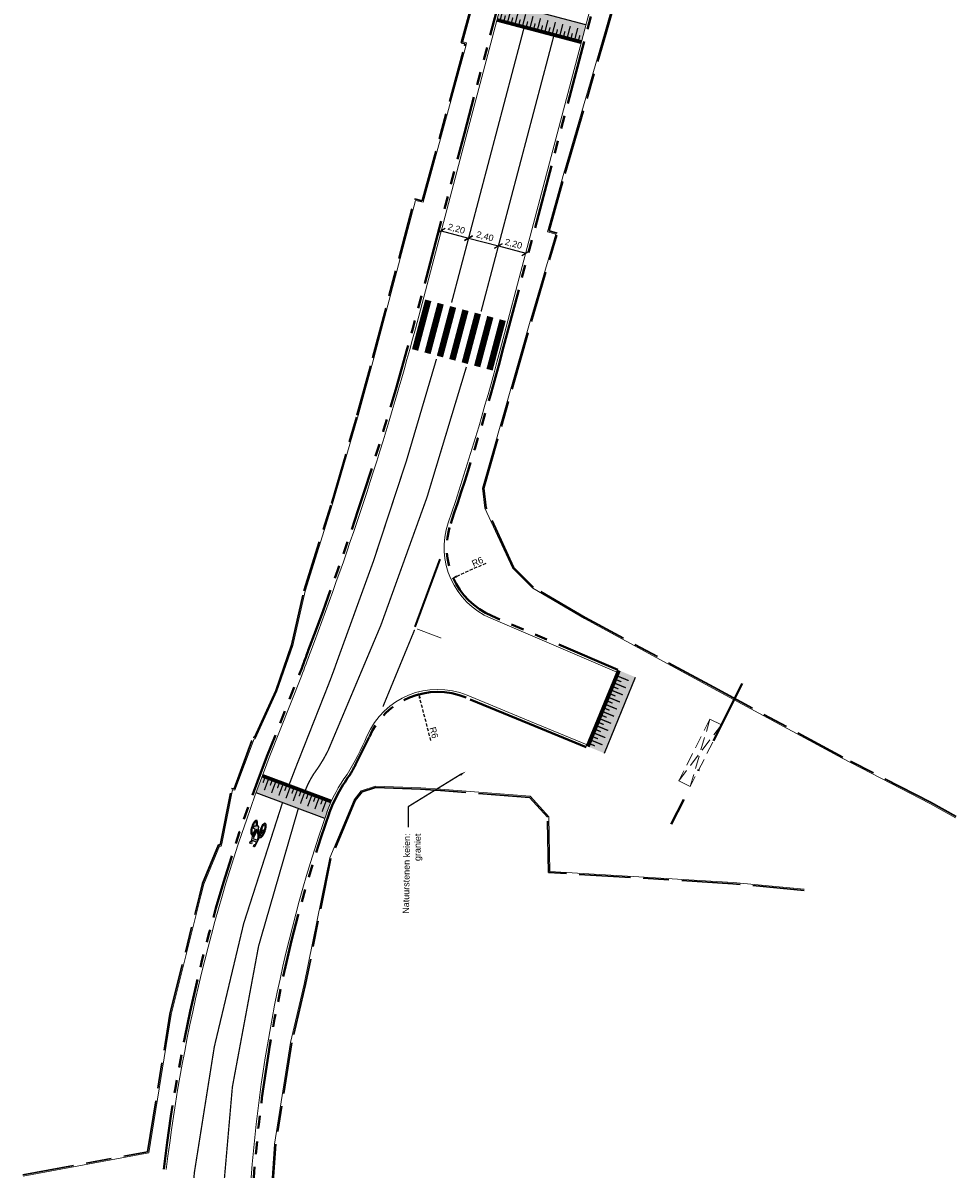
# Model space of a CAD drawing. Header units: metres. Extents: x -5 to 205656, y -9 to 393038.
# Tile 18 of 29: x 203569 to 203641, y 391770 to 391859. Entities that reach past the tile are written whole.
import ezdxf
from ezdxf import colors
from ezdxf.entities.mleader import LeaderData, LeaderLine
from ezdxf.math import Vec2, Vec3

# ---------------------------------------------------------------- set-up
doc = ezdxf.new("R2010")
doc.units = ezdxf.units.M
for name, pattern in [('DASHDOT', [1, 0.5, -0.25, 0, -0.25]), ('DASHED', [0.75, 0.5, -0.25]), ('VH-OPSLUITBAND_100X200', [16, 8, -2, 4, -2]), ('VH-TROTTOIRBAND_180-200', [20, 10, -2, 2, -2, 2, -2]), ('VW-1-1_STREEP', [2, 1, -1]), ('ZZ-AFBREEK-SO', [7, 4, -1, 1, -1])]:
    doc.linetypes.add(name, pattern=pattern)
for name, color, linetype, lineweight in [('Freesvakken_nle', 7, 'DASHED', 20), ('N-WE-VH-KANTOPSLUITING_OPSLUITBAND_100X200-G', 7, 'VH-OPSLUITBAND_100X200', 30), ('N-WE-VH-KANTOPSLUITING_TROTTOIRBAND_180 200-G', 6, 'VH-TROTTOIRBAND_180-200', 40), ('N-WE-VH-KANTOPSLUITING_VOORKANTBAND-G', 7, 'Continuous', 15), ('N-WE-VW-MARKERING_DWARS_DRIEHOEK_5050-G', 255, 'VW-HAAIETAND50-L-N', 35), ('N-WE-VW-MARKERING_LANGS_STREEP_11-G', 255, 'VW-1-1_STREEP', 13), ('N-WE-VW-MARKERING_SYMBOOL-S', 255, 'Continuous', 25), ('X-XX-AL-AANKLEDING-M', 7, 'Continuous', 18), ('X-XX-AL-AANKLEDING-T25', 7, 'Continuous', 25), ('X-XX-AL-AFBREEKLIJN-G', 7, 'ZZ-AFBREEK-SO', 40)]:
    doc.layers.add(name, color=color, linetype=linetype, lineweight=lineweight)
for name, color, linetype in [('N-WE-VH-PLATEAU-G', 7, 'Continuous'), ('N-WE-VW-MARKERING_LANGS_STREEP-G', 255, 'Continuous'), ('N-WE-VW-MARKERING_VOP', 255, 'Continuous')]:
    doc.layers.add(name, color=color, linetype=linetype)
doc.styles.add('NLCS_ISO', font='arial.ttf')
doc.styles.get("Standard").update_dxf_attribs({"font": 'arial.ttf'})
doc.linetypes.add('VW-HAAIETAND50-L-N', pattern='A,0,-0.5,[150,NLCS.SHX,S=1,R=0,X=-0.625,Y=-0.25],-0.5', length=1)
doc.dimstyles.new('ISO-25', dxfattribs={"dimtxt": 2.5, "dimasz": 2.5, "dimexe": 1.25, "dimexo": 0.625, "dimtad": 1, "dimtxsty": 'Standard', "dimcen": 2.5, "dimadec": 0, "dimazin": 0, "dimtfac": 1, "dimtmove": 0, "dimatfit": 3, "dimfxl": 1, "dimarcsym": 0})
doc.dimstyles.new('NLCS_1-200', dxfattribs={"dimscale": 0.2, "dimtxt": 2.5, "dimasz": 2.5, "dimexe": 1.25, "dimexo": 0.625, "dimtad": 1, "dimzin": 1, "dimtxsty": 'Standard', "dimblk": 'OBLIQUE', "dimcen": 0, "dimse1": 1, "dimse2": 1, "dimadec": 0, "dimazin": 0, "dimtfac": 1, "dimtmove": 0, "dimatfit": 3, "dimfxl": 1, "dimarcsym": 0})

# ---------------------------------------------------------------- blocks, each defined once
blk = doc.blocks.new('*U227')
at = {"layer": 'N-WE-VH-PLATEAU-G', "transparency": 33554687}
h = blk.add_hatch(color=251, dxfattribs=at)
h.dxf.hatch_style = 1
h.paths.add_polyline_path([(5.712, -0.5), (5.712, 0.8), (0, 0.8), (0, -0.5)])
at = {"layer": 'N-WE-VH-PLATEAU-G', "color": 7, "true_color": 0xffffff}
for points, const_width in [([(0, 0.9), (5.712, 0.9)], 0.2), ([(0.25, 0.4), (0.25, 0.8)], 0.1), ([(0.55, -0.1), (0.55, 0.8)], 0.1), ([(0.85, 0.4), (0.85, 0.8)], 0.1), ([(1.15, -0.1), (1.15, 0.8)], 0.1), ([(1.45, 0.4), (1.45, 0.8)], 0.1), ([(1.75, -0.1), (1.75, 0.8)], 0.1), ([(2.05, 0.4), (2.05, 0.8)], 0.1), ([(2.35, -0.1), (2.35, 0.8)], 0.1), ([(2.65, 0.4), (2.65, 0.8)], 0.1), ([(2.95, -0.1), (2.95, 0.8)], 0.1), ([(3.25, 0.4), (3.25, 0.8)], 0.1), ([(3.55, -0.1), (3.55, 0.8)], 0.1), ([(3.85, 0.4), (3.85, 0.8)], 0.1), ([(4.15, -0.1), (4.15, 0.8)], 0.1), ([(4.45, 0.4), (4.45, 0.8)], 0.1), ([(4.75, -0.1), (4.75, 0.8)], 0.1), ([(5.05, 0.4), (5.05, 0.8)], 0.1), ([(5.35, -0.1), (5.35, 0.8)], 0.1)]:
    blk.add_lwpolyline(points, dxfattribs=dict(at, const_width=const_width))
at = {"layer": 'N-WE-VH-PLATEAU-G'}
for points in [[(0, 1), (5.712, 1)], [(0, -0.5), (5.712, -0.5)]]:
    blk.add_lwpolyline(points, dxfattribs=at)
at = {"layer": 'N-WE-VH-PLATEAU-G', "color": 7, "true_color": 0xffffff}
blk.add_lwpolyline([(0, 0.8), (5.712, 0.8)], dxfattribs=at)
blk = doc.blocks.new('*U250')
at = {"layer": 'N-WE-VH-PLATEAU-G', "transparency": 33554687}
h = blk.add_hatch(color=251, dxfattribs=at)
h.dxf.hatch_style = 1
h.paths.add_polyline_path([(6.8, -0.5), (6.8, 0.8), (0, 0.8), (0, -0.5)])
at = {"layer": 'N-WE-VH-PLATEAU-G', "color": 7, "true_color": 0xffffff}
for points, const_width in [([(0, 0.9), (6.8, 0.9)], 0.2), ([(0.25, 0.4), (0.25, 0.8)], 0.1), ([(0.55, -0.1), (0.55, 0.8)], 0.1), ([(0.85, 0.4), (0.85, 0.8)], 0.1), ([(1.15, -0.1), (1.15, 0.8)], 0.1), ([(1.45, 0.4), (1.45, 0.8)], 0.1), ([(1.75, -0.1), (1.75, 0.8)], 0.1), ([(2.05, 0.4), (2.05, 0.8)], 0.1), ([(2.35, -0.1), (2.35, 0.8)], 0.1), ([(2.65, 0.4), (2.65, 0.8)], 0.1), ([(2.95, -0.1), (2.95, 0.8)], 0.1), ([(3.25, 0.4), (3.25, 0.8)], 0.1), ([(3.55, -0.1), (3.55, 0.8)], 0.1), ([(3.85, 0.4), (3.85, 0.8)], 0.1), ([(4.15, -0.1), (4.15, 0.8)], 0.1), ([(4.45, 0.4), (4.45, 0.8)], 0.1), ([(4.75, -0.1), (4.75, 0.8)], 0.1), ([(5.05, 0.4), (5.05, 0.8)], 0.1), ([(5.35, -0.1), (5.35, 0.8)], 0.1), ([(5.65, 0.4), (5.65, 0.8)], 0.1), ([(5.95, -0.1), (5.95, 0.8)], 0.1), ([(6.25, 0.4), (6.25, 0.8)], 0.1), ([(6.55, -0.1), (6.55, 0.8)], 0.1)]:
    blk.add_lwpolyline(points, dxfattribs=dict(at, const_width=const_width))
at = {"layer": 'N-WE-VH-PLATEAU-G'}
for points in [[(0, 1), (6.8, 1)], [(0, -0.5), (6.8, -0.5)]]:
    blk.add_lwpolyline(points, dxfattribs=at)
at = {"layer": 'N-WE-VH-PLATEAU-G', "color": 7, "true_color": 0xffffff}
blk.add_lwpolyline([(0, 0.8), (6.8, 0.8)], dxfattribs=at)
blk = doc.blocks.new('*U228')
at = {"layer": 'N-WE-VH-PLATEAU-G', "transparency": 33554687}
h = blk.add_hatch(color=251, dxfattribs=at)
h.dxf.hatch_style = 1
h.paths.add_polyline_path([(6.398, -0.5), (6.398, 0.8), (0, 0.8), (0, -0.5)])
at = {"layer": 'N-WE-VH-PLATEAU-G', "color": 7, "true_color": 0xffffff}
for points, const_width in [([(0, 0.9), (6.398, 0.9)], 0.2), ([(0.25, 0.4), (0.25, 0.8)], 0.1), ([(0.55, -0.1), (0.55, 0.8)], 0.1), ([(0.85, 0.4), (0.85, 0.8)], 0.1), ([(1.15, -0.1), (1.15, 0.8)], 0.1), ([(1.45, 0.4), (1.45, 0.8)], 0.1), ([(1.75, -0.1), (1.75, 0.8)], 0.1), ([(2.05, 0.4), (2.05, 0.8)], 0.1), ([(2.35, -0.1), (2.35, 0.8)], 0.1), ([(2.65, 0.4), (2.65, 0.8)], 0.1), ([(2.95, -0.1), (2.95, 0.8)], 0.1), ([(3.25, 0.4), (3.25, 0.8)], 0.1), ([(3.55, -0.1), (3.55, 0.8)], 0.1), ([(3.85, 0.4), (3.85, 0.8)], 0.1), ([(4.15, -0.1), (4.15, 0.8)], 0.1), ([(4.45, 0.4), (4.45, 0.8)], 0.1), ([(4.75, -0.1), (4.75, 0.8)], 0.1), ([(5.05, 0.4), (5.05, 0.8)], 0.1), ([(5.35, -0.1), (5.35, 0.8)], 0.1), ([(5.65, 0.4), (5.65, 0.8)], 0.1), ([(5.95, -0.1), (5.95, 0.8)], 0.1)]:
    blk.add_lwpolyline(points, dxfattribs=dict(at, const_width=const_width))
at = {"layer": 'N-WE-VH-PLATEAU-G'}
for points in [[(0, 1), (6.398, 1)], [(0, -0.5), (6.398, -0.5)]]:
    blk.add_lwpolyline(points, dxfattribs=at)
at = {"layer": 'N-WE-VH-PLATEAU-G', "color": 7, "true_color": 0xffffff}
blk.add_lwpolyline([(0, 0.8), (6.398, 0.8)], dxfattribs=at)
blk = doc.blocks.new('SVW-MARKERING_SYMBOOL_FIETS_2.0')
h = blk.add_hatch(color=256)
h.paths.add_polyline_path([(-0.089, 2), (-0.126, 2), (-0.126, 2), (-0.163, 2, 0.236068), (-0.199, 1.963), (-0.218, 1.908), (-0.294, 1.135, 0.006813), (-0.302, 1.145, 0.22312), (-0.365, 1.174, 0.22312), (-0.427, 1.145, 0.090648), (-0.507, 1.002, 0.047451), (-0.549, 0.828, 0.035374), (-0.566, 0.587, 0.035374), (-0.549, 0.347, 0.047451), (-0.507, 0.172, 0.090648), (-0.427, 0.029, 0.22312), (-0.365, 0, 0.22312), (-0.302, 0.029, 0.090648), (-0.222, 0.172, 0.047451), (-0.18, 0.347, 0.035374), (-0.163, 0.587, 0.035374), (-0.18, 0.828, 0.047451), (-0.222, 1.002, 0.038864), (-0.25, 1.067), (-0.242, 1.161), (0.002, 0.525), (0.002, 0.44, 0.544665), (0.057, 0.385), (0.141, 0.403, 0.008345), (0.148, 0.347, 0.047451), (0.19, 0.172, 0.090648), (0.27, 0.029, 0.22312), (0.333, 0, 0.22312), (0.395, 0.029, 0.090648), (0.475, 0.172, 0.047451), (0.517, 0.347, 0.035374), (0.534, 0.587, 0.035374), (0.517, 0.828, 0.047451), (0.475, 1.002, 0.090648), (0.395, 1.145, 0.22312), (0.333, 1.174, 0.22312), (0.27, 1.145, 0.006813), (0.262, 1.135), (0.186, 1.541), (0.204, 1.688), (0.223, 1.67), (0.259, 1.835, 0.548946), (0.241, 1.853), (0.112, 1.853), (0.112, 1.78), (0.159, 1.733), (0.149, 1.596), (-0.203, 1.596), (-0.185, 1.799, -0.281777), (-0.126, 1.835), (-0.089, 1.835)])
h.paths.add_polyline_path([(0.131, 1.431), (0.039, 0.679), (0.002, 0.679), (-0.231, 1.286), (-0.218, 1.431)], flags=16)
h.paths.add_polyline_path([(0.168, 1.303), (0.216, 1.062, 0.035986), (0.19, 1.002, 0.047451), (0.148, 0.828, 0.021905), (0.133, 0.679), (0.094, 0.679)], flags=16)
h.paths.add_polyline_path([(-0.327, 1.026, -0.01664), (-0.313, 1.004), (-0.346, 0.752), (-0.383, 0.661), (-0.383, 0.55, 0.720759), (-0.365, 0.532, 0.162278), (-0.346, 0.55), (-0.31, 0.624), (-0.273, 0.807), (-0.266, 0.883, -0.030907), (-0.247, 0.776, -0.028874), (-0.236, 0.587, -0.028874), (-0.247, 0.399, -0.039407), (-0.274, 0.263, -0.080527), (-0.327, 0.149, -0.24906), (-0.365, 0.128, -0.24906), (-0.403, 0.149, -0.080527), (-0.455, 0.263, -0.039407), (-0.482, 0.399, -0.028874), (-0.493, 0.587, -0.028874), (-0.482, 0.776, -0.039407), (-0.455, 0.912, -0.080527), (-0.403, 1.026, -0.24906), (-0.365, 1.046, -0.24906)], flags=16)
h.paths.add_polyline_path([(0.333, 1.046, -0.24906), (0.371, 1.026, -0.080527), (0.423, 0.912, -0.039407), (0.45, 0.776, -0.028874), (0.461, 0.587, -0.028874), (0.45, 0.399, -0.039407), (0.423, 0.263, -0.080527), (0.371, 0.149, -0.24906), (0.333, 0.128, -0.24906), (0.295, 0.149, -0.080527), (0.242, 0.263, -0.039407), (0.215, 0.399, -0.003097), (0.213, 0.419), (0.333, 0.459), (0.369, 0.532), (0.369, 0.642, 0.414214), (0.333, 0.679), (0.207, 0.679, -0.014843), (0.215, 0.776, -0.039407), (0.242, 0.912, -0.080527), (0.295, 1.026, -0.24906)], flags=16)
at = {"flags": 128}
for points in [[(-0.294, 1.135), (-0.218, 1.908), (-0.199, 1.963, -0.414214), (-0.126, 2), (-0.089, 2), (-0.089, 1.835), (-0.126, 1.835, 0.281777), (-0.185, 1.799), (-0.203, 1.596), (0.149, 1.596), (0.159, 1.733), (0.112, 1.78), (0.112, 1.853), (0.241, 1.853, -0.548946), (0.259, 1.835), (0.223, 1.67), (0.204, 1.688), (0.186, 1.541), (0.262, 1.135)], [(-0.302, 1.145, 0.22312), (-0.365, 1.174, 0.22312), (-0.427, 1.145, 0.090648), (-0.507, 1.002, 0.047451), (-0.549, 0.828, 0.035374), (-0.566, 0.587, 0.035374), (-0.549, 0.347, 0.047451), (-0.507, 0.172, 0.090648), (-0.427, 0.029, 0.22312), (-0.365, 0, 0.22312), (-0.302, 0.029, 0.090648), (-0.222, 0.172, 0.047451), (-0.18, 0.347, 0.035374), (-0.163, 0.587, 0.035374), (-0.18, 0.828, 0.047451), (-0.222, 1.002, 0.038864), (-0.25, 1.067), (-0.242, 1.161), (0.002, 0.525), (0.002, 0.44, 0.544665), (0.057, 0.385), (0.141, 0.403, 0.008345), (0.148, 0.347, 0.047451), (0.19, 0.172, 0.090648), (0.27, 0.029, 0.22312), (0.333, 0, 0.22312), (0.395, 0.029, 0.090648), (0.475, 0.172, 0.047451), (0.517, 0.347, 0.035374), (0.534, 0.587, 0.035374), (0.517, 0.828, 0.047451), (0.475, 1.002, 0.090648), (0.395, 1.145, 0.22312), (0.333, 1.174, 0.22312), (0.27, 1.145)]]:
    blk.add_lwpolyline(points, format="xyb", dxfattribs=at)
for points in [[(-0.266, 0.883), (-0.273, 0.807), (-0.31, 0.624), (-0.346, 0.55, -0.162278), (-0.365, 0.532, -0.720759), (-0.383, 0.55), (-0.383, 0.661), (-0.346, 0.752), (-0.313, 1.004, 0.01664), (-0.327, 1.026, 0.24906), (-0.365, 1.046, 0.24906), (-0.403, 1.026, 0.080527), (-0.455, 0.912, 0.039407), (-0.482, 0.776, 0.028874), (-0.493, 0.587, 0.028874), (-0.482, 0.399, 0.039407), (-0.455, 0.263, 0.080527), (-0.403, 0.149, 0.24906), (-0.365, 0.128, 0.24906), (-0.327, 0.149, 0.080527), (-0.274, 0.263, 0.039407), (-0.247, 0.399, 0.028874), (-0.236, 0.587, 0.028874), (-0.247, 0.776, 0.030907)], [(0.216, 1.062, 0.035986), (0.19, 1.002, 0.047451), (0.148, 0.828, 0.021905), (0.133, 0.679), (0.094, 0.679), (0.168, 1.303)], [(0.461, 0.587, 0.028874), (0.45, 0.776, 0.039407), (0.423, 0.912, 0.080527), (0.371, 1.026, 0.24906), (0.333, 1.046, 0.24906), (0.295, 1.026, 0.080527), (0.242, 0.912, 0.039407), (0.215, 0.776, 0.014843), (0.207, 0.679), (0.333, 0.679, -0.414214), (0.369, 0.642), (0.369, 0.532), (0.333, 0.459), (0.213, 0.419, 0.003097), (0.215, 0.399, 0.039407), (0.242, 0.263, 0.080527), (0.295, 0.149, 0.24906), (0.333, 0.128, 0.24906), (0.371, 0.149, 0.080527), (0.423, 0.263, 0.039407), (0.45, 0.399, 0.028874)]]:
    blk.add_lwpolyline(points, format="xyb", close=True, dxfattribs=at)
blk.add_lwpolyline([(-0.231, 1.286), (0.002, 0.679), (0.039, 0.679), (0.131, 1.431), (-0.218, 1.431)], close=True, dxfattribs=at)
for centre, start, end in [((-0.652, 0.855), 38.12736, 39.6888), ((0.62, 0.855), 140.3112, 141.87264)]:
    blk.add_arc(centre, 0.455, start, end)
blk = doc.blocks.new('_Oblique')
at = {"color": 0, "linetype": 'ByBlock', "lineweight": -2}
blk.add_line((-0.5, -0.5), (0.5, 0.5), dxfattribs=at)
blk = doc.blocks.new('*D127')
at = {"layer": 'X-XX-AL-AANKLEDING-M', "color": 0, "lineweight": -2, "transparency": 16777216}
blk.add_line((203601.133, 391842.643), (203603.26, 391842.082), dxfattribs=at)
at = {"layer": 'X-XX-AL-AANKLEDING-M', "color": 0, "lineweight": -2, "transparency": 16777216, "xscale": 0.5, "yscale": 0.5, "zscale": 0.5}
for p, rotation in [((203601.133, 391842.643), 165.2205909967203), ((203603.26, 391842.082), 345.2205909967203)]:
    blk.add_blockref('_Oblique', p, dxfattribs=dict(at, rotation=rotation))
at = {"layer": 'X-XX-AL-AANKLEDING-M', "color": 0, "transparency": 16777216, "insert": (203602.305, 391842.774), "char_height": 0.5, "attachment_point": 5, "rotation": 345.22059}
blk.add_mtext('2,20', dxfattribs=at)
blk = doc.blocks.new('*D128')
at = {"layer": 'X-XX-AL-AANKLEDING-M', "color": 0, "lineweight": -2, "transparency": 16777216}
blk.add_line((203603.26, 391842.082), (203605.581, 391841.47), dxfattribs=at)
at = {"layer": 'X-XX-AL-AANKLEDING-M', "color": 0, "lineweight": -2, "transparency": 16777216, "xscale": 0.5, "yscale": 0.5, "zscale": 0.5}
for p, rotation in [((203603.26, 391842.082), 165.2205909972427), ((203605.581, 391841.47), 345.2205909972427)]:
    blk.add_blockref('_Oblique', p, dxfattribs=dict(at, rotation=rotation))
at = {"layer": 'X-XX-AL-AANKLEDING-M', "color": 0, "transparency": 16777216, "insert": (203604.529, 391842.187), "char_height": 0.5, "attachment_point": 5, "rotation": 345.22059}
blk.add_mtext('2,40', dxfattribs=at)
blk = doc.blocks.new('*D129')
at = {"layer": 'X-XX-AL-AANKLEDING-M', "color": 0, "lineweight": -2, "transparency": 16777216}
blk.add_line((203605.581, 391841.47), (203607.708, 391840.909), dxfattribs=at)
at = {"layer": 'X-XX-AL-AANKLEDING-M', "color": 0, "lineweight": -2, "transparency": 16777216, "xscale": 0.5, "yscale": 0.5, "zscale": 0.5}
for p, rotation in [((203605.581, 391841.47), 165.2205909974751), ((203607.708, 391840.909), 345.2205909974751)]:
    blk.add_blockref('_Oblique', p, dxfattribs=dict(at, rotation=rotation))
at = {"layer": 'X-XX-AL-AANKLEDING-M', "color": 0, "transparency": 16777216, "insert": (203606.753, 391841.601), "char_height": 0.5, "attachment_point": 5, "rotation": 345.22059}
blk.add_mtext('2,20', dxfattribs=at)
blk = doc.blocks.new('*D270')
at = {"layer": 'Freesvakken_nle', "color": 0, "lineweight": -2, "ltscale": 0.5, "transparency": 16777216}
blk.add_line((203604.593, 391816.754), (203602.339, 391815.745), dxfattribs=at)
at = {"layer": 'Freesvakken_nle', "color": 0, "ltscale": 0.5, "transparency": 16777216}
blk.add_solid([(203602.305, 391815.821), (203602.373, 391815.669), (203601.882, 391815.541)], dxfattribs=at)
at = {"layer": 'Freesvakken_nle', "color": 0, "ltscale": 0.5, "transparency": 16777216, "insert": (203603.955, 391816.886), "char_height": 0.5, "attachment_point": 5, "rotation": 24.11287}
blk.add_mtext('R6', dxfattribs=at)
blk = doc.blocks.new('*D271')
at = {"layer": 'Freesvakken_nle', "color": 0, "lineweight": -2, "ltscale": 0.5, "transparency": 16777216}
blk.add_line((203600.323, 391802.968), (203599.461, 391806.262), dxfattribs=at)
at = {"layer": 'Freesvakken_nle', "color": 0, "ltscale": 0.5, "transparency": 16777216}
blk.add_solid([(203599.542, 391806.284), (203599.381, 391806.241), (203599.335, 391806.746)], dxfattribs=at)
at = {"layer": 'Freesvakken_nle', "color": 0, "ltscale": 0.5, "transparency": 16777216, "insert": (203600.557, 391803.575), "char_height": 0.5, "attachment_point": 5, "rotation": 284.66565}
blk.add_mtext('R6', dxfattribs=at)

msp = doc.modelspace()

# ---------------------------------------------------------------- linework, layer by layer
at = {"layer": 'Freesvakken_nle', "color": 7, "ltscale": 2}
for points in [[(203622.062, 391804.624), (203619.635, 391799.826)], [(203619.635, 391799.826), (203622.954, 391804.172), (203622.062, 391804.624), (203620.527, 391799.374), (203619.635, 391799.826)], [(203622.954, 391804.172), (203620.527, 391799.374)]]:
    msp.add_lwpolyline(points, dxfattribs=at)
at = {"layer": 'N-WE-VH-KANTOPSLUITING_OPSLUITBAND_100X200-G', "ltscale": 0.5}
for points in [[(203613.953, 391857.954), (203616.668, 391867.535)], [(203568.544, 391769.15), (203578.259, 391770.945), (203579.989, 391781.642), (203582.299, 391790.881), (203582.533, 391791.816), (203583.785, 391794.843), (203583.909, 391794.836), (203583.935, 391794.934), (203584.802, 391799.227), (203584.987, 391799.204), (203586.49, 391803.224), (203586.572, 391803.201), (203588.234, 391806.84), (203589.471, 391810.389), (203590.435, 391814.619), (203592.573, 391821.428), (203594.563, 391828.285), (203595.782, 391832.76), (203599.052, 391845.138), (203599.654, 391844.994), (203602.946, 391857.041), (203602.986, 391857.222), (203602.695, 391857.294), (203605.07, 391866.093)], [(203641.235, 391797.041), (203639.242, 391798.149), (203632.416, 391801.665), (203622.358, 391807.108), (203612.341, 391812.544), (203608.328, 391814.9), (203606.752, 391816.455), (203604.635, 391821.077), (203604.451, 391822.616), (203606.803, 391830.867), (203608.155, 391835.596), (203610.169, 391842.462), (203609.529, 391842.65), (203610.78, 391847.104), (203611.09, 391848.165), (203613.953, 391857.954)], [(203629.389, 391791.294), (203623.851, 391791.81), (203609.489, 391792.681), (203609.404, 391796.986), (203608.018, 391798.527), (203601.074, 391799.063), (203599.527, 391799.184), (203596.013, 391799.313), (203594.959, 391798.956), (203594.429, 391798.301), (203592.542, 391793.788), (203590.563, 391783.959), (203589.484, 391779.43), (203588.244, 391771.519), (203587.384, 391759.086)]]:
    msp.add_lwpolyline(points, dxfattribs=at)
at = {"layer": 'N-WE-VH-KANTOPSLUITING_TROTTOIRBAND_180 200-G', "ltscale": 0.5}
msp.add_line((203608.013, 391804.256), (203603.071, 391806.301), dxfattribs=at)
at = {"layer": 'N-WE-VH-KANTOPSLUITING_TROTTOIRBAND_180 200-G', "ltscale": 0.5, "flags": 128}
for points in [[(203605.886, 391833.219), (203609.89, 391848.394), (203614.529, 391865.978, 0.203932), (203606.235, 391923.018), (203598.88, 391935.102)], [(203590.77, 391809.979, 0.024828), (203598.925, 391835.056), (203602.934, 391850.252), (203607.567, 391867.814, 0.203932), (203600.084, 391919.275), (203592.73, 391931.358)], [(203601.865, 391819.853, 0.01717), (203605.886, 391833.219)], [(203614.883, 391808.457), (203605.074, 391812.661, -0.391432), (203601.865, 391819.853)], [(203579.515, 391769.592, -0.063361), (203587.549, 391801.705), (203590.05, 391808.037, 0.010395), (203590.77, 391809.979)], [(203594.485, 391801.153), (203595.524, 391803.23, 0.009965)], [(203594.483, 391801.149, -0.030737), (203593.961, 391800.212, 0.069885), (203592.411, 391797.318, 0.069885)], [(203586.29, 391764.768, -0.074063), (203592.424, 391797.353)]]:
    msp.add_lwpolyline(points, format="xyb", dxfattribs=at)
msp.add_lwpolyline([(203614.883, 391808.457), (203605.074, 391812.661)], dxfattribs=at)
at = {"layer": 'N-WE-VH-KANTOPSLUITING_TROTTOIRBAND_180 200-G', "ltscale": 0.5}
msp.add_lwpolyline([(203608.013, 391804.256), (203612.421, 391802.45)], dxfattribs=at)
msp.add_arc((203600.854, 391800.942), 5.8, 67.51909, 156.765, dxfattribs=at)
at = {"layer": 'N-WE-VH-KANTOPSLUITING_VOORKANTBAND-G', "ltscale": 0.2}
msp.add_line((203608.089, 391804.441), (203603.148, 391806.486), dxfattribs=at)
at = {"layer": 'N-WE-VH-KANTOPSLUITING_VOORKANTBAND-G', "ltscale": 0.2, "flags": 128}
for points in [[(203609.697, 391848.445), (203614.336, 391866.029, 0.203932), (203606.064, 391922.914), (203598.709, 391934.998)], [(203603.127, 391850.201), (203607.761, 391867.763, 0.203932), (203600.255, 391919.379), (203592.901, 391931.462)], [(203579.714, 391769.572, -0.063351), (203587.735, 391801.632), (203590.236, 391807.964, 0.010395), (203590.959, 391809.913)], [(203586.09, 391764.778, -0.074059), (203592.235, 391797.419)]]:
    msp.add_lwpolyline(points, format="xyb", dxfattribs=at)
at = {"layer": 'N-WE-VH-KANTOPSLUITING_VOORKANTBAND-G'}
for points in [[(203613.858, 391857.983), (203616.572, 391867.562)], [(203568.563, 391769.052), (203578.346, 391770.859), (203580.087, 391781.622), (203582.396, 391790.857), (203582.628, 391791.785), (203583.85, 391794.739), (203583.985, 391794.732), (203584.032, 391794.911), (203584.882, 391799.116), (203585.053, 391799.095), (203586.551, 391803.103), (203586.627, 391803.081), (203588.327, 391806.803), (203589.567, 391810.361), (203590.532, 391814.593), (203592.669, 391821.399), (203594.659, 391828.258), (203595.878, 391832.734), (203599.124, 391845.018), (203599.725, 391844.874), (203603.043, 391857.017), (203603.104, 391857.295), (203602.818, 391857.367), (203605.167, 391866.068)], [(203641.186, 391796.954), (203639.195, 391798.061), (203632.369, 391801.577), (203622.31, 391807.02), (203612.292, 391812.457), (203608.267, 391814.82), (203606.668, 391816.396), (203604.538, 391821.05), (203604.349, 391822.624), (203606.707, 391830.894), (203608.059, 391835.624), (203610.045, 391842.394), (203609.406, 391842.582), (203610.684, 391847.132), (203610.994, 391848.193), (203613.857, 391857.982)], [(203605.693, 391833.27), (203609.697, 391848.445)], [(203608.089, 391804.441), (203612.497, 391802.635)], [(203629.398, 391791.394), (203623.859, 391791.91), (203609.587, 391792.775), (203609.503, 391797.025), (203608.066, 391798.624), (203601.082, 391799.163), (203599.533, 391799.284), (203595.998, 391799.414), (203594.9, 391799.041), (203594.342, 391798.353), (203592.446, 391793.817), (203590.465, 391783.98), (203589.386, 391779.449), (203588.145, 391771.531), (203587.284, 391759.092)]]:
    msp.add_lwpolyline(points, dxfattribs=at)
for points in [[(203590.959, 391809.913, 0.024826), (203599.118, 391835.005), (203603.127, 391850.201)], [(203614.804, 391808.273), (203604.995, 391812.477, -0.391432), (203601.676, 391819.917, 0.017144), (203605.693, 391833.27, 0.029556)]]:
    msp.add_lwpolyline(points, format="xyb", dxfattribs=at)
at = {"layer": 'N-WE-VH-KANTOPSLUITING_VOORKANTBAND-G', "ltscale": 0.2}
for centre, radius, start, end in [((203600.854, 391800.942), 6, 67.51909, 156.765), ((203573.956, 391812.489), 23.272, 328.48653, 336.765), ((203603.488, 391793.25), 12, 143.8701, 159.83102)]:
    msp.add_arc(centre, radius, start, end, dxfattribs=at)
at = {"layer": 'N-WE-VW-MARKERING_DWARS_DRIEHOEK_5050-G', "ltscale": 5}
msp.add_lwpolyline([(203599.089, 391811.809), (203601.038, 391817.077)], dxfattribs=at)
at = {"layer": 'N-WE-VW-MARKERING_LANGS_STREEP-G', "ltscale": 5, "const_width": 0.0577, "flags": 128}
msp.add_lwpolyline([(203601.132, 391810.937), (203601.132, 391810.937), (203599.241, 391811.651)], dxfattribs=at)
at = {"layer": 'N-WE-VW-MARKERING_LANGS_STREEP_11-G', "ltscale": 5, "flags": 128}
for points in [[(203601.936, 391837.06, 0.1, 0.1, 0), (203605.254, 391849.64, 0.1, 0.1, 0), (203607.568, 391858.41, 0.1, 0.1, 0)], [(203604.234, 391836.364, 0.1, 0.1, 0), (203607.569, 391849.007, 0.1, 0.1, 0), (203609.889, 391857.798, 0.1, 0.1, 0)], [(203581.4, 391762.881, 0.1, 0.1, 0), (203581.531, 391764.901, 0.1, 0.1, -0.009207), (203581.903, 391769.349, 0.1, 0.1, -0.057659), (203588.77, 391798.14, 0, 0, 0)]]:
    msp.add_lwpolyline(points, format="xyseb", dxfattribs=at)
at = {"layer": 'N-WE-VW-MARKERING_LANGS_STREEP_11-G', "ltscale": 5, "const_width": 0.1, "flags": 128}
for points in [[(203589.291, 391799.547), (203589.783, 391800.828), (203592.282, 391807.156, 0.010395), (203593.037, 391809.191, 0.023095), (203600.758, 391832.668)], [(203603.087, 391832.049, -0.039491), (203592.319, 391802.186, -0.045448), (203591.195, 391800.358, 0.050568), (203590.54, 391799.081)], [(203583.758, 391762.733), (203583.892, 391764.862, -0.073028), (203589.999, 391797.683)]]:
    msp.add_lwpolyline(points, format="xyb", dxfattribs=at)
msp.add_lwpolyline([(203596.589, 391805.601), (203599.056, 391811.585)], dxfattribs=at)
at = {"layer": 'N-WE-VW-MARKERING_VOP', "const_width": 0.5}
for points in [[(203599.094, 391833.371), (203600.119, 391837.238)], [(203600.061, 391833.115), (203601.086, 391836.981)], [(203601.027, 391832.859), (203602.052, 391836.725)], [(203601.994, 391832.603), (203603.019, 391836.469)], [(203602.961, 391832.346), (203603.986, 391836.213)], [(203603.927, 391832.09), (203604.952, 391835.957)], [(203604.894, 391831.834), (203605.919, 391835.7)]]:
    msp.add_lwpolyline(points, dxfattribs=at)
at = {"layer": 'X-XX-AL-AFBREEKLIJN-G', "linetype": 'DASHDOT', "ltscale": 10}
msp.add_lwpolyline([(203624.578, 391807.398), (203619.052, 391796.448)], dxfattribs=at)

# ---------------------------------------------------------------- block references
at = {"layer": 'N-WE-VH-PLATEAU-G'}
for name, p, rotation in [('*U250', (203612.271, 391858.204), 165.2205909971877), ('*U228', (203613.382, 391802.158), 67.71631419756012), ('*U227', (203586.871, 391799.381), 339.5710040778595)]:
    msp.add_blockref(name, p, dxfattribs=dict(at, rotation=rotation))
at = {"layer": 'N-WE-VW-MARKERING_SYMBOOL-S', "rotation": 160.867589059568}
msp.add_blockref('SVW-MARKERING_SYMBOOL_FIETS_2.0', (203587.066, 391796.633), dxfattribs=at)

# ---------------------------------------------------------------- dimensions: what is measured, and where the dimension line sits
at = {"layer": 'Freesvakken_nle', "color": 7, "ltscale": 0.5}
for center, mpoint, picture, middle in [((203607.359, 391817.992), (203601.882, 391815.541), '*D270', (203604.111, 391816.538)), ((203600.854, 391800.942), (203599.335, 391806.746), '*D271', (203600.19, 391803.479))]:
    dim = msp.add_radius_dim(center=center, mpoint=mpoint, dimstyle='ISO-25', override={"dimscale": 0.2}, dxfattribs=at)
    dim.commit()
    dim.dimension.update_dxf_attribs({"geometry": picture, "text_midpoint": middle, "dimtype": 164})
at = {"layer": 'X-XX-AL-AANKLEDING-M'}
for p1, p2, picture, middle in [((203601.133, 391842.643), (203603.26, 391842.082), '*D127', (203602.305, 391842.774)), ((203603.26, 391842.082), (203605.581, 391841.47), '*D128', (203604.529, 391842.187)), ((203605.581, 391841.47), (203607.708, 391840.909), '*D129', (203606.753, 391841.601))]:
    dim = msp.add_aligned_dim(p1=p1, p2=p2, distance=0, dimstyle='NLCS_1-200', override={"dimzin": 0}, dxfattribs=at)
    dim.commit()
    dim.dimension.update_dxf_attribs({"geometry": picture, "text_midpoint": middle})

# ---------------------------------------------------------------- leaders
at = {"layer": 'X-XX-AL-AANKLEDING-T25'}
ml = msp.add_multileader_mtext('Standard', dxfattribs=at)
ml.set_content('Natuurstenen keien:\\Pgraniet', color=256, style='NLCS_ISO')
ml.set_leader_properties()
ml.build(insert=Vec2(0, 0))
ml.multileader.update_dxf_attribs({"arrow_head_size": 0.5})
ctx = ml.context
ctx.base_point, ctx.char_height, ctx.arrow_head_size, ctx.landing_gap_size, ctx.plane_origin, ctx.plane_x_axis, ctx.plane_y_axis = Vec3(203598.434, 391789.088), 0.5, 0.5, 0.5, Vec3(203593.343, 391769.977), Vec3(0.015103, 0.999886), Vec3(-0.999886, 0.015103)
ctx.text_align_type = 2
notes = []
notes.append((ctx, [(1, (1, 1, 0), (203598.566, 391797.787), (-0.015103, -0.999886), 1.562, [(0, [(203603.042, 391800.55)], 0, [])])]))
ctx.mtext.insert, ctx.mtext.text_direction, ctx.mtext.rotation, ctx.mtext.alignment, ctx.mtext.flow_direction = Vec3(203598.211, 391795.73), Vec3(0.015103, 0.999886), 1.555693, 3, 5
for ctx, leaders in notes:
    for number, flags, end, landing, length, lines in leaders:
        leader = LeaderData()
        leader.index, (leader.has_last_leader_line, leader.has_dogleg_vector, leader.attachment_direction) = number, flags
        leader.last_leader_point, leader.dogleg_vector, leader.dogleg_length = Vec3(end), Vec3(landing), length
        for number, points, colour, breaks in lines:
            line = LeaderLine()
            line.index, line.vertices, line.color, line.breaks = number, Vec3.list(points), colors.encode_raw_color(colour), breaks
            leader.lines.append(line)
        ctx.leaders.append(leader)

doc.saveas('drawing.dxf')
